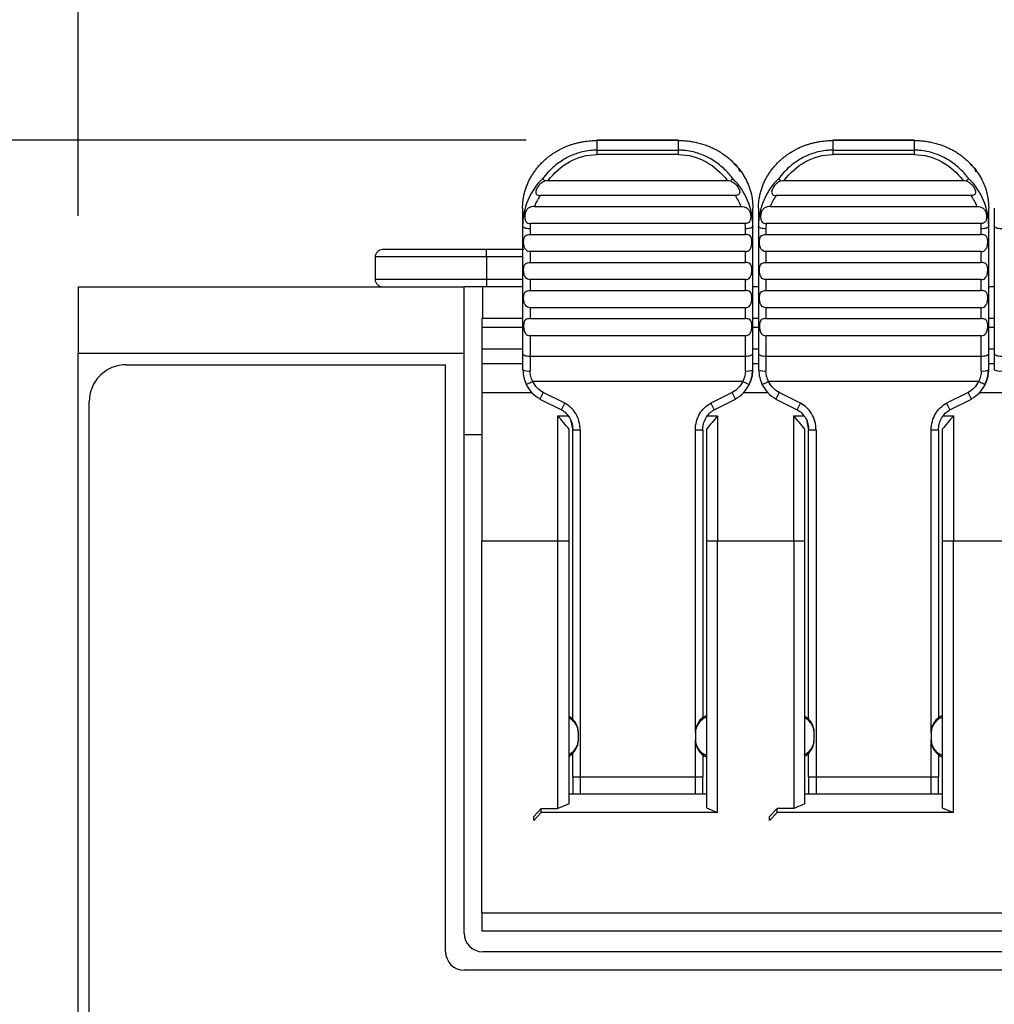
# Model space of a CAD drawing. Header units: millimetres. Extents: x 0 to 419, y 0 to 324.
# Tile 11 of 31: x 58 to 84, y 177 to 204. Entities that reach past the tile are written whole.
import ezdxf

# ---------------------------------------------------------------- set-up
doc = ezdxf.new("R2010")
doc.units = ezdxf.units.MM
doc.header["$LTSCALE"] = 1.5
doc.layers.add('DIMENSIONS', color=140, linetype='Continuous', lineweight=25)
doc.styles.add('SLDTEXTSTYLE0', font='TXT', dxfattribs={"width": 0.7})
doc.dimstyles.new('SLDDIMSTYLE0', dxfattribs={"dimtxt": 3.237012, "dimasz": 4.953, "dimexe": 0, "dimexo": 0.0625, "dimgap": 0.809253, "dimtad": 0, "dimtih": 1, "dimtoh": 1, "dimdec": 1, "dimrnd": 1e-09, "dimzin": 12, "dimdsep": 46, "dimtxsty": 'SLDTEXTSTYLE0', "dimsah": 1, "dimcen": 0.09, "dimadec": 0, "dimazin": 3, "dimtfac": 1, "dimtdec": 1, "dimtofl": 0, "dimtmove": 0, "dimatfit": 3, "dimfxl": 0, "dimfrac": 2, "dimtolj": 1, "dimtzin": 12, "dimarcsym": 0})
doc.dimstyles.new('SLDDIMSTYLE3', dxfattribs={"dimtxt": 3.237012, "dimasz": 4.953, "dimexe": 0, "dimexo": 0.0625, "dimgap": 0.809253, "dimtad": 0, "dimtih": 1, "dimtoh": 1, "dimdec": 1, "dimrnd": 1e-09, "dimzin": 4, "dimdsep": 46, "dimtxsty": 'SLDTEXTSTYLE0', "dimsah": 1, "dimcen": 0.09, "dimadec": 0, "dimazin": 1, "dimtfac": 1, "dimtdec": 1, "dimtofl": 0, "dimtmove": 0, "dimatfit": 3, "dimfxl": 0, "dimfrac": 2, "dimtolj": 1, "dimtzin": 12, "dimarcsym": 0})

# ---------------------------------------------------------------- blocks, each defined once
blk = doc.blocks.new('_D_7')
at = {"layer": 'DIMENSIONS'}
for p, q in [((59.447, 198.308), (59.447, 216.866)), ((109.447, 198.308), (109.447, 216.866)), ((59.447, 212.103), (74.367, 212.103)), ((78.754, 212.103), (77.667, 212.103)), ((77.667, 212.103), (77.667, 206.959)), ((88.373, 212.103), (89.46, 212.103)), ((89.46, 212.103), (89.46, 206.959)), ((109.447, 212.103), (92.759, 212.103)), ((77.667, 206.959), (78.754, 206.959)), ((89.46, 206.959), (88.373, 206.959))]:
    blk.add_line(p, q, dxfattribs=at)
for points in [[(59.447, 212.103), (64.4, 211.341), (64.4, 212.865)], [(109.447, 212.103), (104.494, 212.865), (104.494, 211.341)]]:
    blk.add_solid(points, dxfattribs=at)
at = {"layer": 'DIMENSIONS', "char_height": 3.175, "attachment_point": 1, "style": 'SLDTEXTSTYLE0'}
for s, insert in [('50.0', (78.754, 216.921)), ('1.97', (78.754, 211.051))]:
    blk.add_mtext(s, dxfattribs=dict(at, insert=insert))
blk = doc.blocks.new('_D_8')
at = {"layer": 'DIMENSIONS'}
for p, q in [((57.542, 196.403), (39.609, 196.403)), ((44.372, 196.403), (44.372, 147.185)), ((39.562, 141.316), (38.475, 141.316)), ((38.475, 141.316), (38.475, 136.171)), ((49.181, 141.316), (50.268, 141.316)), ((50.268, 141.316), (50.268, 136.171)), ((38.475, 136.171), (39.562, 136.171)), ((50.268, 136.171), (49.181, 136.171)), ((44.372, 72.403), (44.372, 135.447)), ((57.542, 72.403), (39.609, 72.403))]:
    blk.add_line(p, q, dxfattribs=at)
for points in [[(44.372, 196.403), (43.61, 191.45), (45.134, 191.45)], [(44.372, 72.403), (45.134, 77.356), (43.61, 77.356)]]:
    blk.add_solid(points, dxfattribs=at)
at = {"layer": 'DIMENSIONS', "char_height": 3.175, "attachment_point": 1, "style": 'SLDTEXTSTYLE0'}
for s, insert in [('124.0', (38.216, 146.133)), ('4.88', (39.562, 140.264))]:
    blk.add_mtext(s, dxfattribs=dict(at, insert=insert))
blk = doc.blocks.new('_D_9')
at = {"layer": 'DIMENSIONS'}
for p, q in [((71.512, 200.351), (25.061, 200.351)), ((29.824, 200.351), (29.824, 147.185)), ((25.014, 141.316), (23.927, 141.316)), ((23.927, 141.316), (23.927, 136.171)), ((34.633, 141.316), (35.72, 141.316)), ((35.72, 141.316), (35.72, 136.171)), ((23.927, 136.171), (25.014, 136.171)), ((35.72, 136.171), (34.633, 136.171)), ((29.824, 67.403), (29.824, 135.447)), ((75.542, 67.403), (25.061, 67.403))]:
    blk.add_line(p, q, dxfattribs=at)
for points in [[(29.824, 200.351), (29.062, 195.398), (30.586, 195.398)], [(29.824, 67.403), (30.586, 72.356), (29.062, 72.356)]]:
    blk.add_solid(points, dxfattribs=at)
at = {"layer": 'DIMENSIONS', "char_height": 3.175, "attachment_point": 1, "style": 'SLDTEXTSTYLE0'}
for s, insert in [('132.9', (23.668, 146.133)), ('5.23', (25.014, 140.264))]:
    blk.add_mtext(s, dxfattribs=dict(at, insert=insert))

msp = doc.modelspace()

# ---------------------------------------------------------------- linework, layer by layer
for p, q in [((75.617, 200.351), (73.417, 200.351)), ((73.417, 200.351), (73.417, 200.339)), ((75.617, 200.339), (75.617, 200.351)), ((81.967, 200.351), (79.767, 200.351)), ((79.767, 200.351), (79.767, 200.339)), ((81.967, 200.339), (81.967, 200.351)), ((73.417, 200.339), (73.417, 200.078)), ((75.617, 200.339), (73.417, 200.339)), ((75.617, 200.078), (75.617, 200.339)), ((79.767, 200.339), (79.767, 200.078)), ((81.967, 200.339), (79.767, 200.339)), ((81.967, 200.078), (81.967, 200.339)), ((73.417, 200.078), (73.417, 199.96)), ((73.417, 200.078), (75.617, 200.078)), ((75.617, 199.96), (73.417, 199.96)), ((75.617, 199.96), (75.617, 200.078)), ((79.767, 200.078), (79.767, 199.96)), ((79.767, 200.078), (81.967, 200.078)), ((81.967, 199.96), (79.767, 199.96)), ((81.967, 199.96), (81.967, 200.078)), ((72.108, 199.265), (76.925, 199.265)), ((78.458, 199.265), (83.275, 199.265)), ((77.144, 198.856), (71.889, 198.856)), ((83.494, 198.856), (78.239, 198.856)), ((71.417, 198.514), (71.417, 198.03)), ((71.734, 198.562), (77.299, 198.562)), ((77.617, 198.03), (77.617, 198.514)), ((77.767, 198.514), (77.767, 198.03)), ((78.084, 198.562), (83.649, 198.562)), ((83.967, 198.03), (83.967, 198.514)), ((84.117, 198.514), (84.117, 198.03)), ((71.417, 198.03), (71.417, 194.603)), ((77.41, 198.102), (71.623, 198.102)), ((77.617, 194.603), (77.617, 198.03)), ((77.767, 198.03), (77.767, 194.603)), ((83.76, 198.102), (77.973, 198.102)), ((83.967, 194.603), (83.967, 198.03)), ((84.117, 198.03), (84.117, 194.603)), ((71.617, 197.962), (71.617, 197.808)), ((71.617, 197.808), (77.417, 197.808)), ((77.417, 197.808), (77.417, 197.962)), ((77.967, 197.962), (77.967, 197.808)), ((77.967, 197.808), (83.767, 197.808)), ((83.767, 197.808), (83.767, 197.962)), ((67.447, 197.203), (67.447, 196.603)), ((70.447, 197.203), (67.447, 197.203)), ((70.447, 197.403), (67.647, 197.403)), ((70.447, 197.203), (70.447, 197.403)), ((71.447, 197.403), (70.447, 197.403)), ((70.447, 197.203), (70.447, 196.603)), ((71.417, 197.203), (70.447, 197.203)), ((71.617, 197.347), (71.617, 197.053)), ((77.417, 197.347), (71.617, 197.347)), ((77.417, 197.053), (77.417, 197.347)), ((77.967, 197.347), (77.967, 197.053)), ((83.767, 197.347), (77.967, 197.347)), ((83.767, 197.053), (83.767, 197.347)), ((71.617, 197.053), (77.417, 197.053)), ((77.967, 197.053), (83.767, 197.053)), ((59.447, 196.403), (59.447, 194.603)), ((59.447, 196.403), (69.842, 196.403)), ((67.447, 196.603), (70.447, 196.603)), ((69.842, 195.603), (69.842, 196.403)), ((70.342, 196.403), (69.842, 196.403)), ((71.417, 196.403), (70.342, 196.403)), ((70.342, 195.553), (70.342, 196.403)), ((70.447, 196.603), (70.447, 196.403)), ((70.447, 196.603), (71.417, 196.603)), ((71.617, 196.593), (71.617, 196.298)), ((77.417, 196.593), (71.617, 196.593)), ((77.417, 196.298), (77.417, 196.593)), ((77.767, 196.403), (77.617, 196.403)), ((77.967, 196.593), (77.967, 196.298)), ((83.767, 196.593), (77.967, 196.593)), ((83.767, 196.298), (83.767, 196.593)), ((84.117, 196.403), (83.967, 196.403)), ((71.617, 196.298), (77.417, 196.298)), ((77.967, 196.298), (83.767, 196.298)), ((69.842, 194.603), (69.842, 195.603)), ((71.617, 195.838), (71.617, 195.544)), ((77.417, 195.838), (71.617, 195.838)), ((77.417, 195.544), (77.417, 195.838)), ((77.967, 195.838), (77.967, 195.544)), ((83.767, 195.838), (77.967, 195.838)), ((83.767, 195.544), (83.767, 195.838)), ((70.317, 195.553), (71.417, 195.553)), ((70.317, 195.553), (70.317, 195.301)), ((71.617, 195.544), (77.417, 195.544)), ((77.617, 195.553), (77.767, 195.553)), ((77.967, 195.544), (83.767, 195.544)), ((83.967, 195.553), (84.117, 195.553)), ((70.317, 195.301), (70.317, 194.728)), ((71.417, 195.301), (70.317, 195.301)), ((71.617, 195.083), (71.617, 194.534)), ((77.417, 195.083), (71.617, 195.083)), ((77.417, 194.534), (77.417, 195.083)), ((77.767, 195.301), (77.617, 195.301)), ((77.967, 195.083), (77.967, 194.534)), ((83.767, 195.083), (77.967, 195.083)), ((83.767, 194.534), (83.767, 195.083)), ((84.117, 195.301), (83.967, 195.301)), ((69.842, 194.603), (59.447, 194.603)), ((59.447, 96.803), (59.447, 194.603)), ((69.842, 179.003), (69.842, 194.603)), ((70.317, 194.728), (70.317, 194.339)), ((70.317, 194.728), (71.417, 194.728)), ((71.417, 194.603), (71.417, 194.166)), ((71.617, 194.534), (77.417, 194.534)), ((71.617, 194.534), (71.617, 194.137)), ((77.417, 194.137), (77.417, 194.534)), ((77.617, 194.728), (77.767, 194.728)), ((77.617, 194.166), (77.617, 194.603)), ((77.767, 194.603), (77.767, 194.166)), ((77.967, 194.534), (83.767, 194.534)), ((77.967, 194.534), (77.967, 194.137)), ((83.767, 194.137), (83.767, 194.534)), ((83.967, 194.728), (84.117, 194.728)), ((83.967, 194.166), (83.967, 194.603)), ((84.117, 194.603), (84.117, 194.166)), ((60.747, 194.303), (69.342, 194.303)), ((69.342, 178.503), (69.342, 194.303)), ((70.317, 194.339), (70.317, 193.553)), ((70.317, 194.339), (71.417, 194.339)), ((77.617, 194.339), (77.767, 194.339)), ((83.967, 194.339), (84.117, 194.339)), ((77.342, 193.85), (71.691, 193.85)), ((83.692, 193.85), (78.041, 193.85)), ((70.317, 193.553), (70.317, 189.553)), ((70.317, 193.553), (71.662, 193.553)), ((71.973, 193.557), (71.883, 193.378)), ((72.551, 193.266), (71.973, 193.557)), ((77.06, 193.557), (76.482, 193.266)), ((77.15, 193.378), (77.06, 193.557)), ((77.371, 193.553), (78.012, 193.553)), ((78.323, 193.557), (78.233, 193.378)), ((78.901, 193.266), (78.323, 193.557)), ((83.41, 193.557), (82.832, 193.266)), ((83.5, 193.378), (83.41, 193.557)), ((83.721, 193.553), (84.362, 193.553)), ((59.747, 109.203), (59.747, 193.303)), ((71.883, 193.378), (72.461, 193.087)), ((72.461, 193.087), (72.551, 193.266)), ((76.482, 193.266), (76.572, 193.087)), ((76.572, 193.087), (77.15, 193.378)), ((78.233, 193.378), (78.811, 193.087)), ((78.811, 193.087), (78.901, 193.266)), ((82.832, 193.266), (82.922, 193.087)), ((82.922, 193.087), (83.5, 193.378)), ((72.367, 192.93), (72.646, 192.93)), ((72.367, 189.553), (72.367, 192.93)), ((76.397, 192.93), (76.667, 192.93)), ((76.667, 192.93), (76.667, 189.553)), ((78.717, 192.93), (78.996, 192.93)), ((78.717, 189.553), (78.717, 192.93)), ((82.747, 192.93), (83.017, 192.93)), ((83.017, 192.93), (83.017, 189.553)), ((72.717, 192.788), (72.767, 192.541)), ((79.067, 192.788), (79.117, 192.541)), ((69.842, 192.428), (70.317, 192.428)), ((72.667, 189.553), (72.667, 192.569)), ((72.767, 184.76), (72.767, 192.541)), ((72.967, 192.541), (72.967, 183.208)), ((76.267, 192.541), (76.067, 192.541)), ((76.067, 184.403), (76.067, 192.541)), ((76.267, 192.541), (76.267, 184.803)), ((76.367, 192.569), (76.367, 189.553)), ((79.017, 189.553), (79.017, 192.569)), ((79.117, 184.76), (79.117, 192.541)), ((79.317, 192.541), (79.317, 183.208)), ((82.617, 192.541), (82.417, 192.541)), ((82.417, 184.403), (82.417, 192.541)), ((82.617, 192.541), (82.617, 184.803)), ((82.717, 192.569), (82.717, 189.553)), ((70.317, 179.553), (70.317, 189.553)), ((72.367, 189.553), (70.317, 189.553)), ((72.367, 182.361), (72.367, 189.553)), ((72.667, 189.553), (72.367, 189.553)), ((72.667, 182.482), (72.667, 189.553)), ((76.367, 189.553), (76.367, 182.374)), ((76.667, 189.553), (76.367, 189.553)), ((76.667, 182.253), (76.667, 189.553)), ((78.717, 189.553), (76.667, 189.553)), ((78.717, 189.553), (78.717, 182.361)), ((79.017, 189.553), (78.717, 189.553)), ((79.017, 182.482), (79.017, 189.553)), ((82.717, 189.553), (82.717, 182.374)), ((83.017, 189.553), (82.717, 189.553)), ((83.017, 182.253), (83.017, 189.553)), ((85.067, 189.553), (83.017, 189.553)), ((72.917, 184.203), (72.917, 184.403)), ((76.067, 184.403), (76.067, 184.203)), ((76.067, 183.208), (76.067, 184.203)), ((79.267, 184.203), (79.267, 184.403)), ((82.417, 184.403), (82.417, 184.203)), ((82.417, 183.208), (82.417, 184.203)), ((72.767, 183.208), (72.767, 183.846)), ((76.267, 183.803), (76.267, 183.208)), ((79.117, 183.208), (79.117, 183.846)), ((82.617, 183.803), (82.617, 183.208)), ((72.767, 183.208), (72.967, 183.208)), ((72.767, 183.208), (72.767, 182.753)), ((72.967, 183.208), (76.067, 183.208)), ((72.967, 183.208), (72.967, 182.753)), ((76.067, 183.208), (76.267, 183.208)), ((76.067, 182.753), (76.067, 183.208)), ((76.267, 182.753), (76.267, 183.208)), ((79.117, 183.208), (79.317, 183.208)), ((79.117, 183.208), (79.117, 182.753)), ((79.317, 183.208), (82.417, 183.208)), ((79.317, 183.208), (79.317, 182.753)), ((82.417, 183.208), (82.617, 183.208)), ((82.417, 182.753), (82.417, 183.208)), ((82.617, 182.753), (82.617, 183.208)), ((72.667, 182.753), (76.367, 182.753)), ((79.017, 182.753), (82.717, 182.753)), ((71.717, 182.145), (71.917, 182.361)), ((71.917, 182.361), (72.367, 182.361)), ((71.917, 182.253), (71.917, 182.361)), ((72.667, 182.482), (72.367, 182.361)), ((76.367, 182.374), (76.667, 182.253)), ((78.267, 182.361), (78.067, 182.145)), ((78.717, 182.361), (78.267, 182.361)), ((78.267, 182.253), (78.267, 182.361)), ((79.017, 182.482), (78.717, 182.361)), ((82.717, 182.374), (83.017, 182.253)), ((71.917, 182.253), (71.717, 182.037)), ((71.717, 182.037), (71.717, 182.145)), ((76.667, 182.253), (71.917, 182.253)), ((78.267, 182.253), (78.067, 182.037)), ((78.067, 182.037), (78.067, 182.145)), ((83.017, 182.253), (78.267, 182.253)), ((70.317, 179.553), (97.117, 179.553)), ((70.317, 179.553), (70.317, 179.053)), ((97.117, 179.053), (70.317, 179.053)), ((70.617, 178.503), (70.342, 178.503)), ((97.147, 178.503), (70.617, 178.503)), ((97.647, 178.003), (69.842, 178.003))]:
    msp.add_line(p, q)
at = {"flags": 128}
for points in [[(71.617, 197.962), (71.578, 197.963), (71.54, 197.967), (71.505, 197.973), (71.475, 197.982), (71.45, 197.992), (71.432, 198.004), (71.42, 198.017), (71.417, 198.03)], [(77.617, 198.03), (77.613, 198.017), (77.601, 198.004), (77.583, 197.992), (77.558, 197.982), (77.528, 197.973), (77.493, 197.967), (77.456, 197.963), (77.417, 197.962)], [(77.967, 197.962), (77.928, 197.963), (77.89, 197.967), (77.855, 197.973), (77.825, 197.982), (77.8, 197.992), (77.782, 198.004), (77.77, 198.017), (77.767, 198.03)], [(83.967, 198.03), (83.963, 198.017), (83.951, 198.004), (83.933, 197.992), (83.908, 197.982), (83.878, 197.973), (83.843, 197.967), (83.806, 197.963), (83.767, 197.962)], [(84.317, 197.962), (84.278, 197.963), (84.24, 197.967), (84.205, 197.973), (84.175, 197.982), (84.15, 197.992), (84.132, 198.004), (84.12, 198.017), (84.117, 198.03)], [(71.417, 194.603), (71.42, 194.59), (71.432, 194.577), (71.45, 194.565), (71.475, 194.554), (71.505, 194.546), (71.54, 194.54), (71.578, 194.536), (71.617, 194.534)], [(77.417, 194.534), (77.456, 194.536), (77.493, 194.54), (77.528, 194.546), (77.558, 194.554), (77.583, 194.565), (77.601, 194.577), (77.613, 194.59), (77.617, 194.603)], [(77.767, 194.603), (77.77, 194.59), (77.782, 194.577), (77.8, 194.565), (77.825, 194.554), (77.855, 194.546), (77.89, 194.54), (77.928, 194.536), (77.967, 194.534)], [(83.767, 194.534), (83.806, 194.536), (83.843, 194.54), (83.878, 194.546), (83.908, 194.554), (83.933, 194.565), (83.951, 194.577), (83.963, 194.59), (83.967, 194.603)], [(84.117, 194.603), (84.12, 194.59), (84.132, 194.577), (84.15, 194.565), (84.175, 194.554), (84.205, 194.546), (84.24, 194.54), (84.278, 194.536), (84.317, 194.534)], [(72.967, 192.541), (72.928, 192.541), (72.89, 192.541), (72.855, 192.541), (72.825, 192.541), (72.8, 192.541), (72.782, 192.541), (72.77, 192.541), (72.767, 192.541)], [(79.317, 192.541), (79.278, 192.541), (79.24, 192.541), (79.205, 192.541), (79.175, 192.541), (79.15, 192.541), (79.132, 192.541), (79.12, 192.541), (79.117, 192.541)]]:
    msp.add_lwpolyline(points, dxfattribs=at)
for centre, radius, start, end in [((73.236, 198.021), 1.82, 134.8829, 179.7031), ((75.797, 198.021), 1.82, 0.2969, 45.1171), ((79.586, 198.021), 1.82, 134.8829, 179.7031), ((82.147, 198.021), 1.82, 0.2969, 45.1171), ((73.266, 197.942), 1.652, 146.4193, 157.974), ((75.768, 197.942), 1.652, 22.026, 33.5807), ((79.616, 197.942), 1.652, 146.4193, 157.974), ((82.118, 197.942), 1.652, 22.026, 33.5807), ((73.207, 197.962), 1.59, 174.9499, 179.9995), ((75.826, 197.962), 1.59, 0.0005, 5.0501), ((79.557, 197.962), 1.59, 174.9499, 179.9995), ((82.176, 197.962), 1.59, 0.0005, 5.0501), ((67.647, 197.203), 0.2, 90, 180), ((67.647, 196.603), 0.2, 180, 270), ((60.747, 193.303), 1, 90, 180), ((71.568, 194.507), 0.374, 246.1568, 277.532), ((77.466, 194.507), 0.374, 262.468, 293.8432), ((77.918, 194.507), 0.374, 246.1568, 277.532), ((83.816, 194.507), 0.374, 262.468, 293.8432), ((84.268, 194.507), 0.374, 246.1568, 277.532), ((72.417, 184.403), 0.5, 0.0016, 59.9994), ((76.567, 184.403), 0.5, 113.5789, 179.9991), ((78.767, 184.403), 0.5, 0.0017, 59.9996), ((82.917, 184.403), 0.5, 113.5789, 179.9991), ((76.567, 184.203), 0.5, 180.0017, 246.4213), ((82.917, 184.203), 0.5, 180.0017, 246.4213), ((70.342, 179.003), 0.5, 180, 270), ((69.842, 178.503), 0.5, 180, 270)]:
    msp.add_arc(centre, radius, start, end)
for points, knots in [([(71.417, 198.514), (71.417, 198.555), (71.419, 198.636), (71.433, 198.757), (71.455, 198.875), (71.484, 198.99), (71.521, 199.101), (71.566, 199.208), (71.616, 199.311), (71.672, 199.409), (71.734, 199.503), (71.801, 199.591), (71.872, 199.675), (71.947, 199.753), (72.026, 199.827), (72.107, 199.895), (72.191, 199.957), (72.277, 200.015), (72.365, 200.067), (72.453, 200.114), (72.543, 200.156), (72.633, 200.194), (72.723, 200.227), (72.813, 200.255), (72.903, 200.278), (72.991, 200.298), (73.079, 200.313), (73.166, 200.325), (73.251, 200.333), (73.334, 200.338), (73.389, 200.339), (73.417, 200.339)], [0, 0, 0, 0, 0.042973, 0.085366, 0.127154, 0.168324, 0.208881, 0.24883, 0.288174, 0.326912, 0.365041, 0.402562, 0.439476, 0.475782, 0.511482, 0.546574, 0.581058, 0.614935, 0.648205, 0.680867, 0.712923, 0.74437, 0.775207, 0.805433, 0.835051, 0.864062, 0.892469, 0.920272, 0.947467, 0.974044, 1, 1, 1, 1]), ([(75.617, 200.339), (75.662, 200.338), (75.753, 200.337), (75.89, 200.323), (76.027, 200.302), (76.164, 200.271), (76.298, 200.231), (76.431, 200.183), (76.56, 200.125), (76.686, 200.058), (76.807, 199.982), (76.923, 199.898), (77.037, 199.802), (77.151, 199.688), (77.265, 199.552), (77.374, 199.393), (77.471, 199.208), (77.55, 198.998), (77.606, 198.763), (77.613, 198.599), (77.617, 198.514)], [0, 0, 0, 0, 0.043323, 0.08709, 0.131274, 0.175861, 0.220857, 0.266269, 0.312097, 0.358339, 0.404994, 0.452063, 0.499546, 0.553298, 0.612966, 0.67855, 0.750049, 0.827451, 0.910778, 1, 1, 1, 1]), ([(77.767, 198.514), (77.767, 198.555), (77.769, 198.636), (77.783, 198.757), (77.805, 198.875), (77.834, 198.99), (77.871, 199.101), (77.916, 199.208), (77.966, 199.311), (78.022, 199.409), (78.084, 199.503), (78.151, 199.591), (78.222, 199.675), (78.297, 199.753), (78.376, 199.827), (78.457, 199.895), (78.541, 199.957), (78.627, 200.015), (78.715, 200.067), (78.803, 200.114), (78.893, 200.156), (78.983, 200.194), (79.073, 200.227), (79.163, 200.255), (79.253, 200.278), (79.341, 200.298), (79.429, 200.313), (79.516, 200.325), (79.601, 200.333), (79.684, 200.338), (79.739, 200.339), (79.767, 200.339)], [0, 0, 0, 0, 0.042973, 0.085366, 0.127154, 0.168324, 0.208881, 0.24883, 0.288174, 0.326912, 0.365041, 0.402562, 0.439476, 0.475782, 0.511482, 0.546574, 0.581058, 0.614935, 0.648205, 0.680867, 0.712923, 0.74437, 0.775207, 0.805433, 0.835051, 0.864062, 0.892469, 0.920272, 0.947467, 0.974044, 1, 1, 1, 1]), ([(81.967, 200.339), (82.012, 200.338), (82.103, 200.337), (82.24, 200.323), (82.377, 200.302), (82.514, 200.271), (82.648, 200.231), (82.781, 200.183), (82.91, 200.125), (83.036, 200.058), (83.157, 199.982), (83.273, 199.898), (83.387, 199.802), (83.501, 199.688), (83.615, 199.552), (83.724, 199.393), (83.821, 199.208), (83.9, 198.998), (83.956, 198.763), (83.963, 198.599), (83.967, 198.514)], [0, 0, 0, 0, 0.043323, 0.08709, 0.131274, 0.175861, 0.220857, 0.266269, 0.312097, 0.358339, 0.404994, 0.452063, 0.499546, 0.553298, 0.612966, 0.67855, 0.750049, 0.827451, 0.910778, 1, 1, 1, 1]), ([(73.417, 200.078), (73.388, 200.078), (73.327, 200.077), (73.195, 200.066), (73.035, 200.037), (72.827, 199.976), (72.581, 199.868), (72.326, 199.699), (72.109, 199.501), (72, 199.368), (71.952, 199.31)], [0, 0, 0, 0, 0.048778, 0.10696, 0.227557, 0.330843, 0.483405, 0.694035, 0.866075, 1, 1, 1, 1]), ([(72.108, 199.265), (72.261, 199.464), (72.452, 199.639), (72.899, 199.888), (73.157, 199.96), (73.417, 199.96)], [0, 0, 0, 0, 0.5, 0.5, 1, 1, 1, 1]), ([(77.081, 199.31), (77.052, 199.346), (76.992, 199.421), (76.884, 199.535), (76.755, 199.654), (76.598, 199.773), (76.404, 199.889), (76.203, 199.977), (75.996, 200.038), (75.836, 200.066), (75.706, 200.077), (75.644, 200.078), (75.617, 200.078)], [0, 0, 0, 0, 0.080768, 0.173017, 0.276829, 0.392303, 0.519522, 0.671383, 0.773926, 0.893489, 0.952095, 1, 1, 1, 1]), ([(75.617, 199.96), (75.876, 199.96), (76.134, 199.888), (76.581, 199.639), (76.773, 199.464), (76.925, 199.265)], [0, 0, 0, 0, 0.5, 0.5, 1, 1, 1, 1]), ([(79.767, 200.078), (79.738, 200.078), (79.677, 200.077), (79.545, 200.066), (79.385, 200.037), (79.177, 199.976), (78.931, 199.868), (78.676, 199.699), (78.459, 199.501), (78.35, 199.368), (78.302, 199.31)], [0, 0, 0, 0, 0.048778, 0.10696, 0.227557, 0.330843, 0.483405, 0.694035, 0.866075, 1, 1, 1, 1]), ([(78.458, 199.265), (78.611, 199.464), (78.802, 199.639), (79.249, 199.888), (79.507, 199.96), (79.767, 199.96)], [0, 0, 0, 0, 0.5, 0.5, 1, 1, 1, 1]), ([(83.431, 199.31), (83.402, 199.346), (83.342, 199.421), (83.234, 199.535), (83.105, 199.654), (82.948, 199.773), (82.754, 199.889), (82.553, 199.977), (82.346, 200.038), (82.186, 200.066), (82.056, 200.077), (81.994, 200.078), (81.967, 200.078)], [0, 0, 0, 0, 0.0807678, 0.1730173, 0.2768286, 0.392303, 0.519522, 0.671383, 0.7739262, 0.8934887, 0.9520948, 1, 1, 1, 1]), ([(81.967, 199.96), (82.226, 199.96), (82.484, 199.888), (82.931, 199.639), (83.123, 199.464), (83.275, 199.265)], [0, 0, 0, 0, 0.5, 0.5, 1, 1, 1, 1]), ([(77.273, 199.493), (77.273, 199.494), (77.274, 199.501), (77.265, 199.525), (77.241, 199.57), (77.193, 199.637), (77.141, 199.678), (77.112, 199.7)], [0, 0, 0, 0, 0.003526, 0.122249, 0.344927, 0.633919, 1, 1, 1, 1]), ([(83.623, 199.493), (83.623, 199.494), (83.624, 199.501), (83.615, 199.525), (83.591, 199.57), (83.543, 199.637), (83.491, 199.678), (83.462, 199.7)], [0, 0, 0, 0, 0.0035259, 0.1222494, 0.3449269, 0.6339185, 1, 1, 1, 1]), ([(71.952, 199.31), (71.954, 199.309), (71.959, 199.305), (71.975, 199.293), (71.997, 199.275), (72.013, 199.262), (72.02, 199.256)], [0, 0, 0, 0, 0.153927, 0.502857, 0.776949, 1, 1, 1, 1]), ([(77.081, 199.31), (77.078, 199.308), (77.072, 199.304), (77.058, 199.292), (77.043, 199.28), (77.028, 199.268), (77.018, 199.26), (77.013, 199.256)], [0, 0, 0, 0, 0.259313, 0.488976, 0.688962, 0.859288, 1, 1, 1, 1]), ([(78.302, 199.31), (78.304, 199.309), (78.309, 199.305), (78.325, 199.293), (78.347, 199.275), (78.363, 199.262), (78.37, 199.256)], [0, 0, 0, 0, 0.153927, 0.502857, 0.776949, 1, 1, 1, 1]), ([(83.431, 199.31), (83.428, 199.308), (83.422, 199.304), (83.408, 199.292), (83.393, 199.28), (83.378, 199.268), (83.368, 199.26), (83.363, 199.256)], [0, 0, 0, 0, 0.259313, 0.488976, 0.688962, 0.859288, 1, 1, 1, 1]), ([(72.02, 199.256), (71.973, 199.234), (71.936, 199.208), (71.876, 199.155), (71.853, 199.129), (71.797, 199.053), (71.778, 199.007), (71.768, 198.934), (71.777, 198.908), (71.813, 198.87), (71.844, 198.856), (71.889, 198.856)], [0, 0, 0, 0, 0.125, 0.125, 0.25, 0.25, 0.5, 0.5, 0.75, 0.75, 1, 1, 1, 1]), ([(77.013, 199.256), (77.06, 199.234), (77.097, 199.208), (77.157, 199.155), (77.18, 199.129), (77.236, 199.053), (77.255, 199.007), (77.265, 198.934), (77.256, 198.908), (77.22, 198.87), (77.189, 198.856), (77.144, 198.856)], [0, 0, 0, 0, 0.125, 0.125, 0.25, 0.25, 0.5, 0.5, 0.75, 0.75, 1, 1, 1, 1]), ([(78.37, 199.256), (78.323, 199.234), (78.286, 199.208), (78.226, 199.155), (78.203, 199.129), (78.147, 199.053), (78.128, 199.007), (78.118, 198.934), (78.127, 198.908), (78.163, 198.87), (78.194, 198.856), (78.239, 198.856)], [0, 0, 0, 0, 0.125, 0.125, 0.25, 0.25, 0.5, 0.5, 0.75, 0.75, 1, 1, 1, 1]), ([(83.363, 199.256), (83.41, 199.234), (83.447, 199.208), (83.507, 199.155), (83.53, 199.129), (83.586, 199.053), (83.605, 199.007), (83.615, 198.934), (83.606, 198.908), (83.57, 198.87), (83.539, 198.856), (83.494, 198.856)], [0, 0, 0, 0, 0.125, 0.125, 0.25, 0.25, 0.5, 0.5, 0.75, 0.75, 1, 1, 1, 1]), ([(71.734, 198.562), (71.708, 198.562), (71.68, 198.56), (71.622, 198.546), (71.594, 198.535), (71.545, 198.499), (71.524, 198.474), (71.494, 198.411), (71.483, 198.375), (71.473, 198.302), (71.473, 198.266), (71.483, 198.206), (71.493, 198.181), (71.534, 198.122), (71.576, 198.102), (71.623, 198.102)], [0, 0, 0, 0, 0.125, 0.125, 0.25, 0.25, 0.375, 0.375, 0.5, 0.5, 0.625, 0.625, 0.75, 0.75, 1, 1, 1, 1]), ([(77.299, 198.562), (77.325, 198.562), (77.353, 198.56), (77.411, 198.546), (77.439, 198.535), (77.488, 198.499), (77.509, 198.474), (77.539, 198.411), (77.55, 198.375), (77.56, 198.302), (77.56, 198.266), (77.55, 198.206), (77.54, 198.181), (77.499, 198.122), (77.457, 198.102), (77.41, 198.102)], [0, 0, 0, 0, 0.125, 0.125, 0.25, 0.25, 0.375, 0.375, 0.5, 0.5, 0.625, 0.625, 0.75, 0.75, 1, 1, 1, 1]), ([(78.084, 198.562), (78.058, 198.562), (78.03, 198.56), (77.972, 198.546), (77.944, 198.535), (77.895, 198.499), (77.874, 198.474), (77.844, 198.411), (77.833, 198.375), (77.823, 198.302), (77.823, 198.266), (77.833, 198.206), (77.843, 198.181), (77.884, 198.122), (77.926, 198.102), (77.973, 198.102)], [0, 0, 0, 0, 0.125, 0.125, 0.25, 0.25, 0.375, 0.375, 0.5, 0.5, 0.625, 0.625, 0.75, 0.75, 1, 1, 1, 1]), ([(83.649, 198.562), (83.675, 198.562), (83.703, 198.56), (83.761, 198.546), (83.789, 198.535), (83.838, 198.499), (83.859, 198.474), (83.889, 198.411), (83.9, 198.375), (83.91, 198.302), (83.91, 198.266), (83.9, 198.206), (83.89, 198.181), (83.849, 198.122), (83.807, 198.102), (83.76, 198.102)], [0, 0, 0, 0, 0.125, 0.125, 0.25, 0.25, 0.375, 0.375, 0.5, 0.5, 0.625, 0.625, 0.75, 0.75, 1, 1, 1, 1]), ([(71.617, 197.347), (71.57, 197.347), (71.525, 197.367), (71.477, 197.434), (71.464, 197.463), (71.447, 197.533), (71.443, 197.573), (71.443, 197.65), (71.447, 197.685), (71.464, 197.739), (71.477, 197.758), (71.525, 197.8), (71.57, 197.808), (71.617, 197.808)], [0, 0, 0, 0, 0.25, 0.25, 0.375, 0.375, 0.5, 0.5, 0.625, 0.625, 0.75, 0.75, 1, 1, 1, 1]), ([(77.417, 197.347), (77.463, 197.347), (77.508, 197.367), (77.556, 197.434), (77.569, 197.463), (77.586, 197.533), (77.59, 197.573), (77.59, 197.65), (77.586, 197.685), (77.569, 197.739), (77.556, 197.758), (77.508, 197.8), (77.463, 197.808), (77.417, 197.808)], [0, 0, 0, 0, 0.25, 0.25, 0.375, 0.375, 0.5, 0.5, 0.625, 0.625, 0.75, 0.75, 1, 1, 1, 1]), ([(77.967, 197.347), (77.92, 197.347), (77.875, 197.367), (77.827, 197.434), (77.814, 197.463), (77.797, 197.533), (77.793, 197.573), (77.793, 197.65), (77.797, 197.685), (77.814, 197.739), (77.827, 197.758), (77.875, 197.8), (77.92, 197.808), (77.967, 197.808)], [0, 0, 0, 0, 0.25, 0.25, 0.375, 0.375, 0.5, 0.5, 0.625, 0.625, 0.75, 0.75, 1, 1, 1, 1]), ([(83.767, 197.347), (83.813, 197.347), (83.858, 197.367), (83.906, 197.434), (83.919, 197.463), (83.936, 197.533), (83.94, 197.573), (83.94, 197.65), (83.936, 197.685), (83.919, 197.739), (83.906, 197.758), (83.858, 197.8), (83.813, 197.808), (83.767, 197.808)], [0, 0, 0, 0, 0.25, 0.25, 0.375, 0.375, 0.5, 0.5, 0.625, 0.625, 0.75, 0.75, 1, 1, 1, 1]), ([(71.617, 196.593), (71.57, 196.593), (71.525, 196.612), (71.477, 196.679), (71.464, 196.708), (71.447, 196.778), (71.443, 196.819), (71.443, 196.895), (71.447, 196.93), (71.464, 196.984), (71.477, 197.004), (71.525, 197.045), (71.57, 197.053), (71.617, 197.053)], [0, 0, 0, 0, 0.25, 0.25, 0.375, 0.375, 0.5, 0.5, 0.625, 0.625, 0.75, 0.75, 1, 1, 1, 1]), ([(77.417, 196.593), (77.463, 196.593), (77.508, 196.612), (77.556, 196.679), (77.569, 196.708), (77.586, 196.778), (77.59, 196.819), (77.59, 196.895), (77.586, 196.93), (77.569, 196.985), (77.556, 197.004), (77.508, 197.045), (77.463, 197.053), (77.417, 197.053)], [0, 0, 0, 0, 0.25, 0.25, 0.375, 0.375, 0.5, 0.5, 0.625, 0.625, 0.75, 0.75, 1, 1, 1, 1]), ([(77.967, 196.593), (77.92, 196.593), (77.875, 196.612), (77.827, 196.679), (77.814, 196.708), (77.797, 196.778), (77.793, 196.819), (77.793, 196.895), (77.797, 196.93), (77.814, 196.984), (77.827, 197.004), (77.875, 197.045), (77.92, 197.053), (77.967, 197.053)], [0, 0, 0, 0, 0.25, 0.25, 0.375, 0.375, 0.5, 0.5, 0.625, 0.625, 0.75, 0.75, 1, 1, 1, 1]), ([(83.767, 196.593), (83.813, 196.593), (83.858, 196.612), (83.906, 196.679), (83.919, 196.708), (83.936, 196.778), (83.94, 196.819), (83.94, 196.895), (83.936, 196.93), (83.919, 196.985), (83.906, 197.004), (83.858, 197.045), (83.813, 197.053), (83.767, 197.053)], [0, 0, 0, 0, 0.25, 0.25, 0.375, 0.375, 0.5, 0.5, 0.625, 0.625, 0.75, 0.75, 1, 1, 1, 1]), ([(71.617, 195.838), (71.57, 195.838), (71.525, 195.858), (71.477, 195.925), (71.464, 195.954), (71.447, 196.024), (71.443, 196.064), (71.443, 196.14), (71.447, 196.176), (71.464, 196.23), (71.477, 196.249), (71.525, 196.29), (71.57, 196.298), (71.617, 196.298)], [0, 0, 0, 0, 0.25, 0.25, 0.375, 0.375, 0.5, 0.5, 0.625, 0.625, 0.75, 0.75, 1, 1, 1, 1]), ([(77.417, 195.838), (77.463, 195.838), (77.508, 195.858), (77.556, 195.925), (77.569, 195.954), (77.586, 196.024), (77.59, 196.064), (77.59, 196.14), (77.586, 196.176), (77.569, 196.23), (77.556, 196.249), (77.508, 196.29), (77.463, 196.298), (77.417, 196.298)], [0, 0, 0, 0, 0.25, 0.25, 0.375, 0.375, 0.5, 0.5, 0.625, 0.625, 0.75, 0.75, 1, 1, 1, 1]), ([(77.967, 195.838), (77.92, 195.838), (77.875, 195.858), (77.827, 195.925), (77.814, 195.954), (77.797, 196.024), (77.793, 196.064), (77.793, 196.14), (77.797, 196.176), (77.814, 196.23), (77.827, 196.249), (77.875, 196.29), (77.92, 196.298), (77.967, 196.298)], [0, 0, 0, 0, 0.25, 0.25, 0.375, 0.375, 0.5, 0.5, 0.625, 0.625, 0.75, 0.75, 1, 1, 1, 1]), ([(83.767, 195.838), (83.813, 195.838), (83.858, 195.858), (83.906, 195.925), (83.919, 195.954), (83.936, 196.024), (83.94, 196.064), (83.94, 196.14), (83.936, 196.176), (83.919, 196.23), (83.906, 196.249), (83.858, 196.29), (83.813, 196.298), (83.767, 196.298)], [0, 0, 0, 0, 0.25, 0.25, 0.375, 0.375, 0.5, 0.5, 0.625, 0.625, 0.75, 0.75, 1, 1, 1, 1]), ([(71.617, 195.544), (71.57, 195.544), (71.525, 195.536), (71.477, 195.495), (71.464, 195.475), (71.447, 195.421), (71.443, 195.386), (71.443, 195.309), (71.447, 195.269), (71.464, 195.199), (71.477, 195.17), (71.525, 195.103), (71.57, 195.083), (71.617, 195.083)], [0, 0, 0, 0, 0.25, 0.25, 0.375, 0.375, 0.5, 0.5, 0.625, 0.625, 0.75, 0.75, 1, 1, 1, 1]), ([(77.417, 195.083), (77.463, 195.083), (77.508, 195.103), (77.556, 195.17), (77.569, 195.199), (77.586, 195.269), (77.59, 195.309), (77.59, 195.386), (77.586, 195.421), (77.569, 195.475), (77.556, 195.495), (77.508, 195.536), (77.463, 195.544), (77.417, 195.544)], [0, 0, 0, 0, 0.25, 0.25, 0.375, 0.375, 0.5, 0.5, 0.625, 0.625, 0.75, 0.75, 1, 1, 1, 1]), ([(77.967, 195.544), (77.92, 195.544), (77.875, 195.536), (77.827, 195.495), (77.814, 195.475), (77.797, 195.421), (77.793, 195.386), (77.793, 195.309), (77.797, 195.269), (77.814, 195.199), (77.827, 195.17), (77.875, 195.103), (77.92, 195.083), (77.967, 195.083)], [0, 0, 0, 0, 0.25, 0.25, 0.375, 0.375, 0.5, 0.5, 0.625, 0.625, 0.75, 0.75, 1, 1, 1, 1]), ([(83.767, 195.083), (83.813, 195.083), (83.858, 195.103), (83.906, 195.17), (83.919, 195.199), (83.936, 195.269), (83.94, 195.309), (83.94, 195.386), (83.936, 195.421), (83.919, 195.475), (83.906, 195.495), (83.858, 195.536), (83.813, 195.544), (83.767, 195.544)], [0, 0, 0, 0, 0.25, 0.25, 0.375, 0.375, 0.5, 0.5, 0.625, 0.625, 0.75, 0.75, 1, 1, 1, 1]), ([(71.425, 194.157), (71.43, 194.089), (71.438, 193.953), (71.493, 193.827), (71.52, 193.765)], [0, 0, 0, 0, 0.5022849, 1, 1, 1, 1]), ([(77.513, 193.765), (77.54, 193.827), (77.595, 193.953), (77.603, 194.089), (77.608, 194.157)], [0, 0, 0, 0, 0.497717, 1, 1, 1, 1]), ([(77.518, 193.765), (77.53, 193.792), (77.556, 193.845), (77.583, 193.927), (77.603, 194.008), (77.614, 194.088), (77.616, 194.14), (77.617, 194.166)], [0, 0, 0, 0, 0.212184, 0.418314, 0.618333, 0.812345, 1, 1, 1, 1]), ([(77.775, 194.157), (77.78, 194.089), (77.788, 193.953), (77.843, 193.827), (77.87, 193.765)], [0, 0, 0, 0, 0.502285, 1, 1, 1, 1]), ([(83.863, 193.765), (83.89, 193.827), (83.945, 193.953), (83.953, 194.089), (83.958, 194.157)], [0, 0, 0, 0, 0.497717, 1, 1, 1, 1]), ([(83.868, 193.765), (83.88, 193.792), (83.906, 193.845), (83.933, 193.927), (83.953, 194.008), (83.964, 194.088), (83.966, 194.14), (83.967, 194.166)], [0, 0, 0, 0, 0.212184, 0.418314, 0.618333, 0.812345, 1, 1, 1, 1]), ([(71.522, 193.769), (71.519, 193.767), (71.506, 193.761), (71.511, 193.763), (71.515, 193.765)], [0, 0, 0, 0, 0.2626205, 1, 1, 1, 1]), ([(71.514, 193.768), (71.56, 193.689), (71.652, 193.529), (71.809, 193.431), (71.888, 193.381)], [0, 0, 0, 0, 0.495174, 1, 1, 1, 1]), ([(71.691, 193.85), (71.673, 193.842), (71.635, 193.823), (71.582, 193.797), (71.538, 193.776), (71.527, 193.771), (71.522, 193.769)], [0, 0, 0, 0, 0.234656, 0.497894, 0.778568, 1, 1, 1, 1]), ([(77.145, 193.381), (77.224, 193.431), (77.381, 193.529), (77.473, 193.689), (77.519, 193.768)], [0, 0, 0, 0, 0.504831, 1, 1, 1, 1]), ([(77.512, 193.768), (77.51, 193.769), (77.503, 193.773), (77.466, 193.79), (77.409, 193.818), (77.364, 193.84), (77.342, 193.85)], [0, 0, 0, 0, 0.120241, 0.403531, 0.720355, 1, 1, 1, 1]), ([(77.518, 193.765), (77.521, 193.764), (77.526, 193.761), (77.516, 193.766), (77.512, 193.768)], [0, 0, 0, 0, 0.619689, 1, 1, 1, 1]), ([(77.872, 193.769), (77.869, 193.767), (77.856, 193.761), (77.861, 193.763), (77.865, 193.765)], [0, 0, 0, 0, 0.26262, 1, 1, 1, 1]), ([(77.864, 193.768), (77.91, 193.689), (78.002, 193.529), (78.159, 193.431), (78.238, 193.381)], [0, 0, 0, 0, 0.495174, 1, 1, 1, 1]), ([(78.041, 193.85), (78.023, 193.842), (77.985, 193.823), (77.932, 193.797), (77.888, 193.776), (77.877, 193.771), (77.872, 193.769)], [0, 0, 0, 0, 0.2346557, 0.4978943, 0.7785679, 1, 1, 1, 1]), ([(83.495, 193.381), (83.574, 193.431), (83.731, 193.529), (83.823, 193.689), (83.869, 193.768)], [0, 0, 0, 0, 0.504831, 1, 1, 1, 1]), ([(83.862, 193.768), (83.86, 193.769), (83.853, 193.773), (83.816, 193.79), (83.759, 193.818), (83.714, 193.84), (83.692, 193.85)], [0, 0, 0, 0, 0.120241, 0.403531, 0.720355, 1, 1, 1, 1]), ([(83.868, 193.765), (83.871, 193.764), (83.876, 193.761), (83.866, 193.766), (83.862, 193.768)], [0, 0, 0, 0, 0.619689, 1, 1, 1, 1]), ([(72.967, 192.541), (72.965, 192.709), (72.922, 192.861), (72.769, 193.113), (72.66, 193.212), (72.551, 193.266)], [0, 0, 0, 0, 0.5, 0.5, 1, 1, 1, 1]), ([(76.067, 192.541), (76.067, 192.711), (76.113, 192.861), (76.217, 193.038), (76.261, 193.095), (76.364, 193.195), (76.42, 193.235), (76.482, 193.266)], [0, 0, 0, 0, 0.5, 0.5, 0.75, 0.75, 1, 1, 1, 1]), ([(79.317, 192.541), (79.315, 192.709), (79.272, 192.861), (79.119, 193.113), (79.01, 193.212), (78.901, 193.266)], [0, 0, 0, 0, 0.5, 0.5, 1, 1, 1, 1]), ([(82.417, 192.541), (82.417, 192.711), (82.463, 192.861), (82.567, 193.038), (82.611, 193.095), (82.714, 193.195), (82.77, 193.235), (82.832, 193.266)], [0, 0, 0, 0, 0.5, 0.5, 0.75, 0.75, 1, 1, 1, 1]), ([(72.461, 193.087), (72.509, 193.062), (72.557, 193.036), (72.589, 192.994), (72.589, 192.993)], [0, 0, 0, 0, 0.99355, 1, 1, 1, 1]), ([(72.589, 192.993), (72.624, 192.952), (72.695, 192.866), (72.757, 192.707), (72.767, 192.594), (72.771, 192.537)], [0, 0, 0, 0, 0.324123, 0.65939, 1, 1, 1, 1]), ([(76.262, 192.537), (76.266, 192.595), (76.276, 192.709), (76.341, 192.866), (76.438, 193.003), (76.53, 193.061), (76.575, 193.089)], [0, 0, 0, 0, 0.258847, 0.513589, 0.761359, 1, 1, 1, 1]), ([(78.811, 193.087), (78.859, 193.062), (78.907, 193.036), (78.939, 192.994), (78.939, 192.993)], [0, 0, 0, 0, 0.99355, 1, 1, 1, 1]), ([(78.939, 192.993), (78.974, 192.952), (79.045, 192.866), (79.107, 192.707), (79.117, 192.594), (79.121, 192.537)], [0, 0, 0, 0, 0.324123, 0.65939, 1, 1, 1, 1]), ([(82.612, 192.537), (82.616, 192.595), (82.626, 192.709), (82.691, 192.866), (82.788, 193.003), (82.88, 193.061), (82.925, 193.089)], [0, 0, 0, 0, 0.258847, 0.513589, 0.761359, 1, 1, 1, 1]), ([(72.917, 184.395), (72.913, 184.435), (72.907, 184.516), (72.854, 184.629), (72.774, 184.727), (72.702, 184.773), (72.667, 184.795)], [0, 0, 0, 0, 0.245667, 0.5, 0.754333, 1, 1, 1, 1]), ([(76.37, 184.817), (76.327, 184.797), (76.241, 184.755), (76.144, 184.651), (76.079, 184.528), (76.07, 184.439), (76.067, 184.395)], [0, 0, 0, 0, 0.24443, 0.499748, 0.7552, 1, 1, 1, 1]), ([(79.267, 184.395), (79.263, 184.435), (79.257, 184.516), (79.204, 184.629), (79.124, 184.727), (79.052, 184.773), (79.017, 184.795)], [0, 0, 0, 0, 0.245667, 0.5, 0.754333, 1, 1, 1, 1]), ([(82.72, 184.817), (82.677, 184.797), (82.591, 184.755), (82.494, 184.651), (82.429, 184.528), (82.42, 184.439), (82.417, 184.395)], [0, 0, 0, 0, 0.24443, 0.499748, 0.7552, 1, 1, 1, 1]), ([(72.667, 183.811), (72.702, 183.833), (72.774, 183.879), (72.854, 183.977), (72.907, 184.09), (72.913, 184.171), (72.917, 184.211)], [0, 0, 0, 0, 0.245667, 0.5, 0.754333, 1, 1, 1, 1]), ([(72.667, 183.77), (72.739, 183.812), (72.805, 183.876), (72.894, 184.03), (72.917, 184.12), (72.917, 184.203)], [0, 0, 0, 0, 0.5, 0.5, 1, 1, 1, 1]), ([(76.067, 184.211), (76.07, 184.167), (76.079, 184.077), (76.144, 183.953), (76.241, 183.849), (76.327, 183.807), (76.37, 183.786)], [0, 0, 0, 0, 0.2448, 0.500252, 0.75557, 1, 1, 1, 1]), ([(79.017, 183.811), (79.052, 183.833), (79.124, 183.879), (79.204, 183.978), (79.257, 184.091), (79.263, 184.171), (79.267, 184.211)], [0, 0, 0, 0, 0.245667, 0.5, 0.754333, 1, 1, 1, 1]), ([(79.017, 183.77), (79.089, 183.812), (79.155, 183.876), (79.244, 184.03), (79.267, 184.12), (79.267, 184.203)], [0, 0, 0, 0, 0.5, 0.5, 1, 1, 1, 1]), ([(82.417, 184.211), (82.42, 184.167), (82.429, 184.077), (82.494, 183.953), (82.591, 183.849), (82.677, 183.807), (82.72, 183.786)], [0, 0, 0, 0, 0.2448, 0.500252, 0.75557, 1, 1, 1, 1])]:
    msp.add_open_spline(points, degree=3, knots=knots)
for points in [[(72.02, 199.256), (72.049, 199.262), (72.079, 199.265), (72.108, 199.265)], [(76.925, 199.265), (76.954, 199.265), (76.984, 199.262), (77.013, 199.256)], [(78.37, 199.256), (78.399, 199.262), (78.429, 199.265), (78.458, 199.265)], [(83.275, 199.265), (83.304, 199.265), (83.334, 199.262), (83.363, 199.256)], [(71.691, 193.85), (71.641, 193.944), (71.617, 194.043), (71.617, 194.137)], [(77.417, 194.137), (77.417, 194.042), (77.392, 193.944), (77.342, 193.85)], [(78.041, 193.85), (77.991, 193.944), (77.967, 194.043), (77.967, 194.137)], [(83.767, 194.137), (83.767, 194.042), (83.742, 193.944), (83.692, 193.85)], [(71.973, 193.557), (71.851, 193.618), (71.751, 193.725), (71.691, 193.85)], [(77.342, 193.85), (77.282, 193.725), (77.183, 193.618), (77.06, 193.557)], [(78.323, 193.557), (78.201, 193.618), (78.101, 193.725), (78.041, 193.85)], [(83.692, 193.85), (83.632, 193.725), (83.533, 193.618), (83.41, 193.557)], [(72.667, 192.569), (72.568, 192.69), (72.468, 192.811), (72.367, 192.93)], [(76.667, 192.93), (76.566, 192.811), (76.465, 192.69), (76.367, 192.569)], [(79.017, 192.569), (78.918, 192.69), (78.818, 192.811), (78.717, 192.93)], [(83.017, 192.93), (82.916, 192.811), (82.815, 192.69), (82.717, 192.569)]]:
    msp.add_open_spline(points, degree=3)

# ---------------------------------------------------------------- dimensions: what is measured, and where the dimension line sits
at = {"layer": 'DIMENSIONS'}
dim = msp.add_linear_dim(base=(109.447, 212.103), p1=(59.447, 196.403), p2=(109.447, 196.403), dimstyle='SLDDIMSTYLE3', dxfattribs=at)
dim.commit()
dim.dimension.update_dxf_attribs({"geometry": '_D_7', "text_midpoint": (83.563, 212.103), "dimtype": 160})
for base, p1, p2, dimstyle, picture, middle in [((29.824, 67.403), (73.417, 200.351), (77.447, 67.403), 'SLDDIMSTYLE0', '_D_9', (29.824, 141.316)), ((44.372, 72.403), (59.447, 196.403), (59.447, 72.403), 'SLDDIMSTYLE3', '_D_8', (44.372, 141.316))]:
    dim = msp.add_linear_dim(base=base, p1=p1, p2=p2, angle=90, dimstyle=dimstyle, dxfattribs=at)
    dim.commit()
    dim.dimension.update_dxf_attribs({"geometry": picture, "text_midpoint": middle, "dimtype": 160})

doc.saveas('drawing.dxf')
